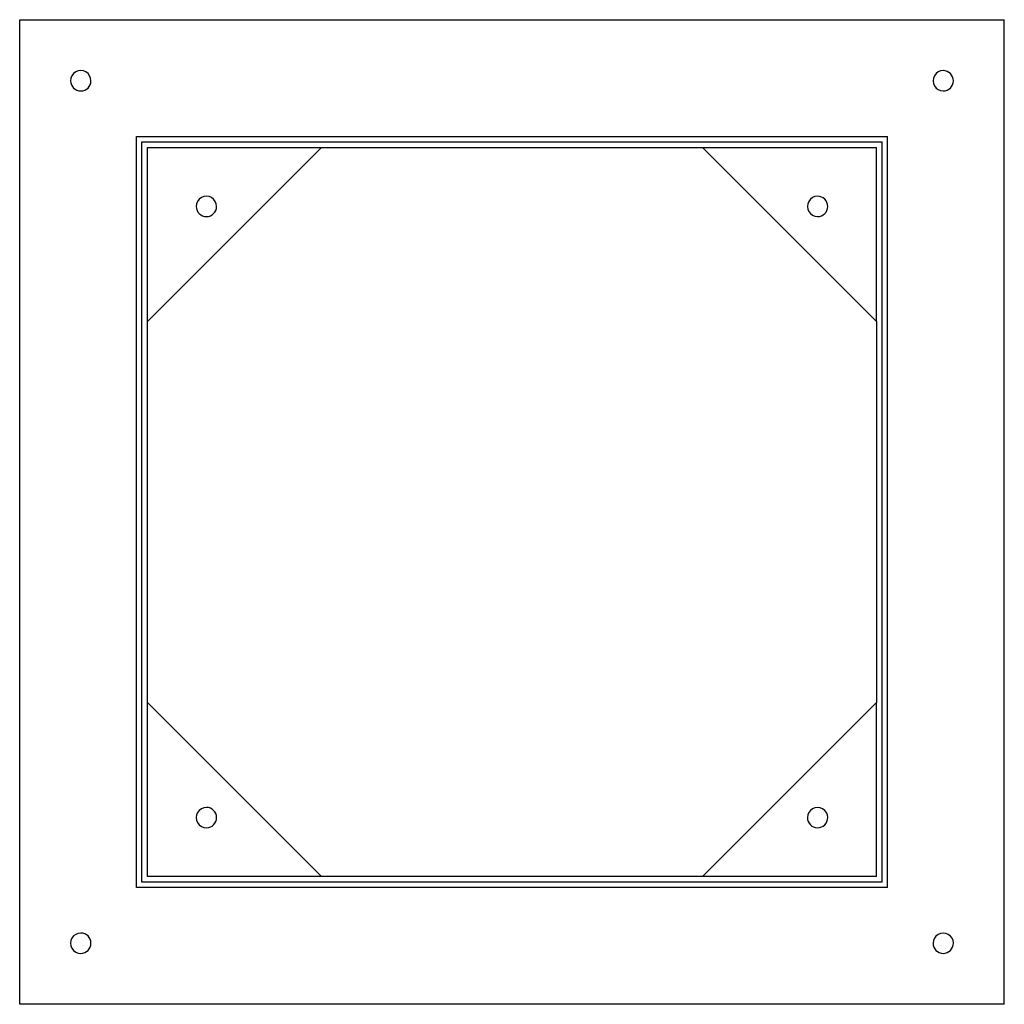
# Model space of a CAD drawing. Header units: millimetres. Extents: x -362 to 362, y -362 to 362.
import ezdxf

# ---------------------------------------------------------------- set-up
doc = ezdxf.new("R2010")
doc.units = ezdxf.units.MM
doc.layers.add('HIDDEN', color=7, linetype='Continuous')
doc.layers.add('THICK', color=7, linetype='Continuous')

msp = doc.modelspace()

# ---------------------------------------------------------------- linework, layer by layer
at = {"layer": 'HIDDEN'}
for p, q in [((-362.5, 362.5), (-362.5, 362.5)), ((362.5, 362.5), (362.5, 362.5)), ((-276.5, 276.5), (-276.5, 276.5)), ((276.5, 276.5), (276.5, 276.5)), ((-272.5, 272.5), (-272.5, 272.5)), ((-268.5, 268.5), (-268.5, 268.5)), ((-268.5, 140.25), (-268.5, 268.5)), ((-268.5, 268.5), (-140.25, 268.5)), ((-140.25, 268.5), (-140.25, 268.5)), ((-140.25, 268.5), (-140.25, 268.5)), ((140.25, 268.5), (140.25, 268.5)), ((140.25, 268.5), (140.25, 268.5)), ((140.25, 268.5), (268.5, 268.5)), ((268.5, 140.25), (268.5, 268.5)), ((268.5, 268.5), (268.5, 268.5)), ((272.5, 272.5), (272.5, 272.5)), ((-268.5, 140.25), (-268.5, 140.25)), ((-268.5, 140.25), (-268.5, 140.25)), ((268.5, 140.25), (268.5, 140.25)), ((268.5, 140.25), (268.5, 140.25)), ((-268.5, -140.25), (-268.5, -140.25)), ((-268.5, -140.25), (-268.5, -140.25)), ((-268.5, -268.5), (-268.5, -140.25)), ((268.5, -140.25), (268.5, -140.25)), ((268.5, -140.25), (268.5, -140.25)), ((268.5, -268.5), (268.5, -140.25)), ((-272.5, -272.5), (-272.5, -272.5)), ((-268.5, -268.5), (-268.5, -268.5)), ((-140.25, -268.5), (-268.5, -268.5)), ((-140.25, -268.5), (-140.25, -268.5)), ((-140.25, -268.5), (-140.25, -268.5)), ((140.25, -268.5), (140.25, -268.5)), ((140.25, -268.5), (140.25, -268.5)), ((268.5, -268.5), (140.25, -268.5)), ((268.5, -268.5), (268.5, -268.5)), ((272.5, -272.5), (272.5, -272.5)), ((-276.5, -276.5), (-276.5, -276.5)), ((276.5, -276.5), (276.5, -276.5)), ((-362.5, -362.5), (-362.5, -362.5)), ((362.5, -362.5), (362.5, -362.5))]:
    msp.add_line(p, q, dxfattribs=at)
at = {"layer": 'THICK'}
for p, q in [((-362.5, 362.5), (362.5, 362.5)), ((-362.5, -362.5), (-362.5, 362.5)), ((362.5, -362.5), (362.5, 362.5)), ((-276.5, 276.5), (276.5, 276.5)), ((-276.5, -276.5), (-276.5, 276.5)), ((276.5, -276.5), (276.5, 276.5)), ((-272.5, 272.5), (272.5, 272.5)), ((-272.5, -272.5), (-272.5, 272.5)), ((-268.5, 140.25), (-140.25, 268.5)), ((-140.25, 268.5), (140.25, 268.5)), ((140.25, 268.5), (268.5, 140.25)), ((272.5, -272.5), (272.5, 272.5)), ((-268.5, -140.25), (-268.5, 140.25)), ((268.5, 140.25), (268.5, -140.25)), ((-140.25, -268.5), (-268.5, -140.25)), ((268.5, -140.25), (140.25, -268.5)), ((272.5, -272.5), (-272.5, -272.5)), ((140.25, -268.5), (-140.25, -268.5)), ((276.5, -276.5), (-276.5, -276.5)), ((362.5, -362.5), (-362.5, -362.5))]:
    msp.add_line(p, q, dxfattribs=at)
for centre, start, end in [((-317.5, 317.5), 0, 180.00002), ((317.5, 317.5), 89.99998, 270.00002), ((317.5, 317.5), 270.00002, 89.99998), ((-317.5, 317.5), 180.00002, 0), ((-225, 225), 0, 180.00002), ((225, 225), 89.99998, 270.00002), ((225, 225), 270.00002, 89.99998), ((-225, 225), 180.00002, 0), ((-225, -225), 89.99998, 270.00002), ((225, -225), 0, 180.00002), ((-225, -225), 270.00002, 89.99998), ((225, -225), 180.00002, 0), ((-317.5, -317.5), 89.99998, 270.00002), ((-317.5, -317.5), 270.00002, 89.99998), ((317.5, -317.5), 0, 180.00002), ((317.5, -317.5), 180.00002, 0)]:
    msp.add_arc(centre, 7.5, start, end, dxfattribs=at)

doc.saveas('drawing.dxf')
